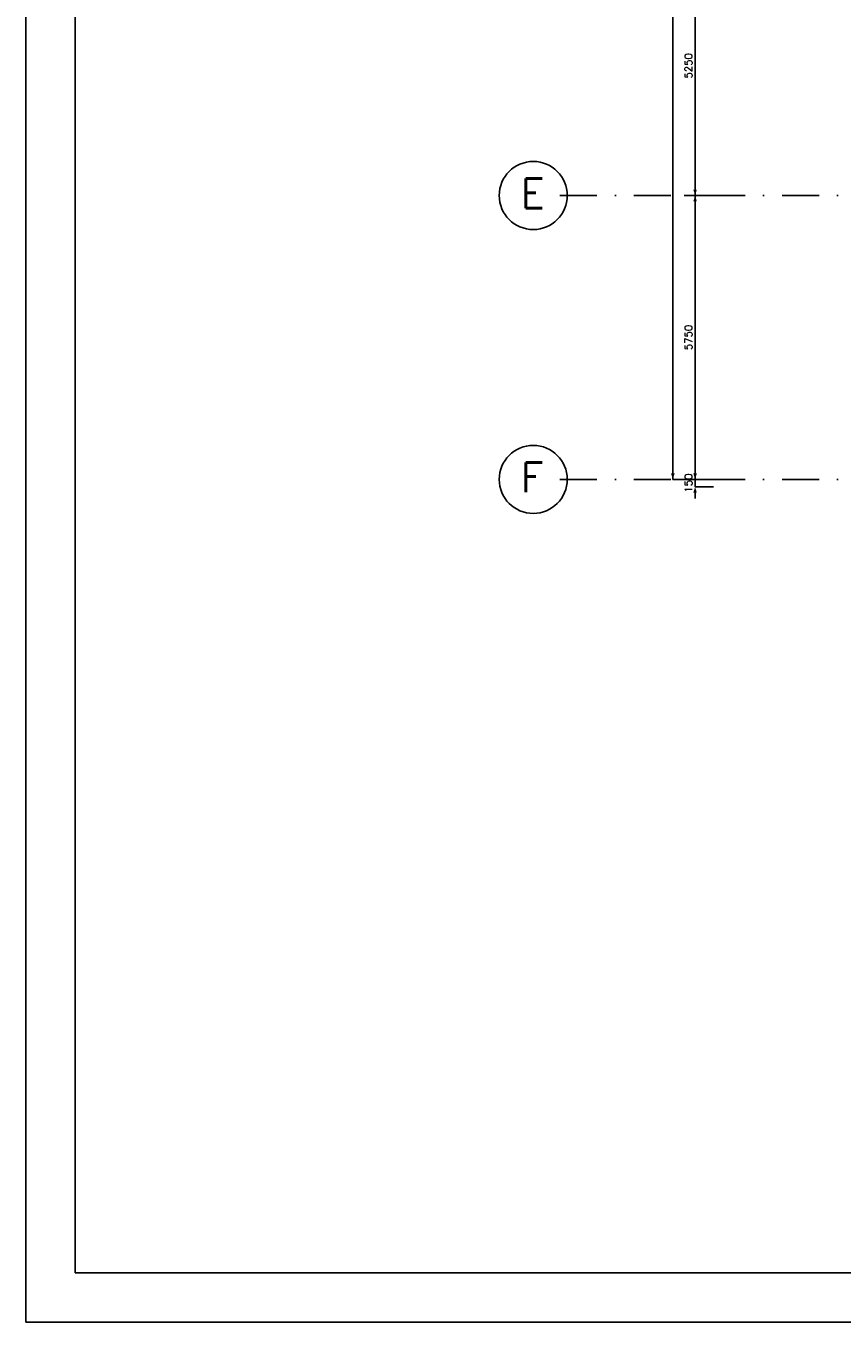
# Model space of a CAD drawing. Extents: x 10 to 84110, y 10 to 59410.
# Tile 1 of 16: x 10 to 16539, y 10 to 26261. Entities that reach past the tile are written whole.
import ezdxf
from ezdxf.enums import TextEntityAlignment as Align

# ---------------------------------------------------------------- set-up
doc = ezdxf.new("R2010")
doc.units = 0
doc.header["$LTSCALE"] = 60
doc.header["$MEASUREMENT"] = 0
doc.linetypes.add('DASHDOT', pattern=[25, 12.5, -6.25, 0, -6.25])
doc.layers.get('0').update_dxf_attribs({"linetype": 'CONTINUOUS'})
for name, color, linetype in [('KADER', 2, 'CONTINUOUS'), ('LAAG50', 1, 'CONTINUOUS'), ('MAAT15', 3, 'CONTINUOUS'), ('STRAMIEN', 3, 'DASHDOT')]:
    doc.layers.add(name, color=color, linetype=linetype)
doc.styles.add('ROMANS', font='romans')

# ---------------------------------------------------------------- blocks, each defined once
blk = doc.blocks.new('ZUDIMTUS')
at = {"color": 3}
blk.add_solid([(0, 0), (-800, -240), (-800, 240)], dxfattribs=at)
blk = doc.blocks.new('ZUDIMEND')
blk.add_line((-800, 0), (-1600, 0))
at = {"color": 3}
blk.add_solid([(0, 0), (-800, -240), (-800, 240)], dxfattribs=at)

msp = doc.modelspace()

# ---------------------------------------------------------------- linework, layer by layer
at = {"layer": 'KADER', "color": 3}
msp.add_lwpolyline([(10, 10), (84110, 10), (84110, 10), (84110, 59410), (10, 59410)], close=True, dxfattribs=at)
at = {"layer": 'KADER'}
msp.add_lwpolyline([(1010, 1010), (83110, 1010), (83110, 1010), (83110, 58410), (1010, 58410)], close=True, dxfattribs=at)
at = {"layer": 'MAAT15'}
for p, q in [((13112, 17077), (13112, 41577)), ((13562, 22827), (13562, 28077)), ((13340, 22827), (14090, 22827)), ((13562, 17077), (13562, 22827)), ((13562, 22827), (13937, 22827)), ((13112, 17077), (13487, 17077)), ((13340, 17077), (14090, 17077)), ((13562, 17077), (13937, 17077)), ((13562, 16927), (13562, 17077)), ((13562, 17077), (13937, 17077)), ((13562, 16927), (13937, 16927))]:
    msp.add_line(p, q, dxfattribs=at)
at = {"layer": 'STRAMIEN'}
for p, q in [((10823, 22827), (47643, 22827)), ((10823, 17077), (48442, 17077))]:
    msp.add_line(p, q, dxfattribs=at)
at = {"layer": 'STRAMIEN', "linetype": 'Continuous'}
for centre in [(10284, 22827), (10284, 17077)]:
    msp.add_circle(centre, 689, dxfattribs=at)

# ---------------------------------------------------------------- block references
at = {"layer": 'MAAT15', "xscale": 0.15, "yscale": 0.15, "zscale": 0.15}
for name, p, rotation in [('ZUDIMTUS', (13562, 22827), 270), ('ZUDIMTUS', (13562, 22827), 90), ('ZUDIMTUS', (13112, 17077), 270), ('ZUDIMEND', (13562, 17077), 270), ('ZUDIMTUS', (13562, 17077), 270), ('ZUDIMEND', (13562, 16927), 90)]:
    msp.add_blockref(name, p, dxfattribs=dict(at, rotation=rotation))

# ---------------------------------------------------------------- texts
at = {"layer": 'LAAG50', "style": 'ROMANS'}
for s, p in [('E', (10030, 22569)), ('F', (10030, 16819))]:
    msp.add_text(s, height=600, dxfattribs=at).set_placement(p)
at = {"layer": 'MAAT15', "style": 'ROMANS'}
for s, p in [('5250', (13502, 25452)), ('5750', (13502, 19952)), ('150', (13502, 17002))]:
    msp.add_text(s, height=150, rotation=90, dxfattribs=at).set_placement(p, align=Align.CENTER)

doc.saveas('drawing.dxf')
